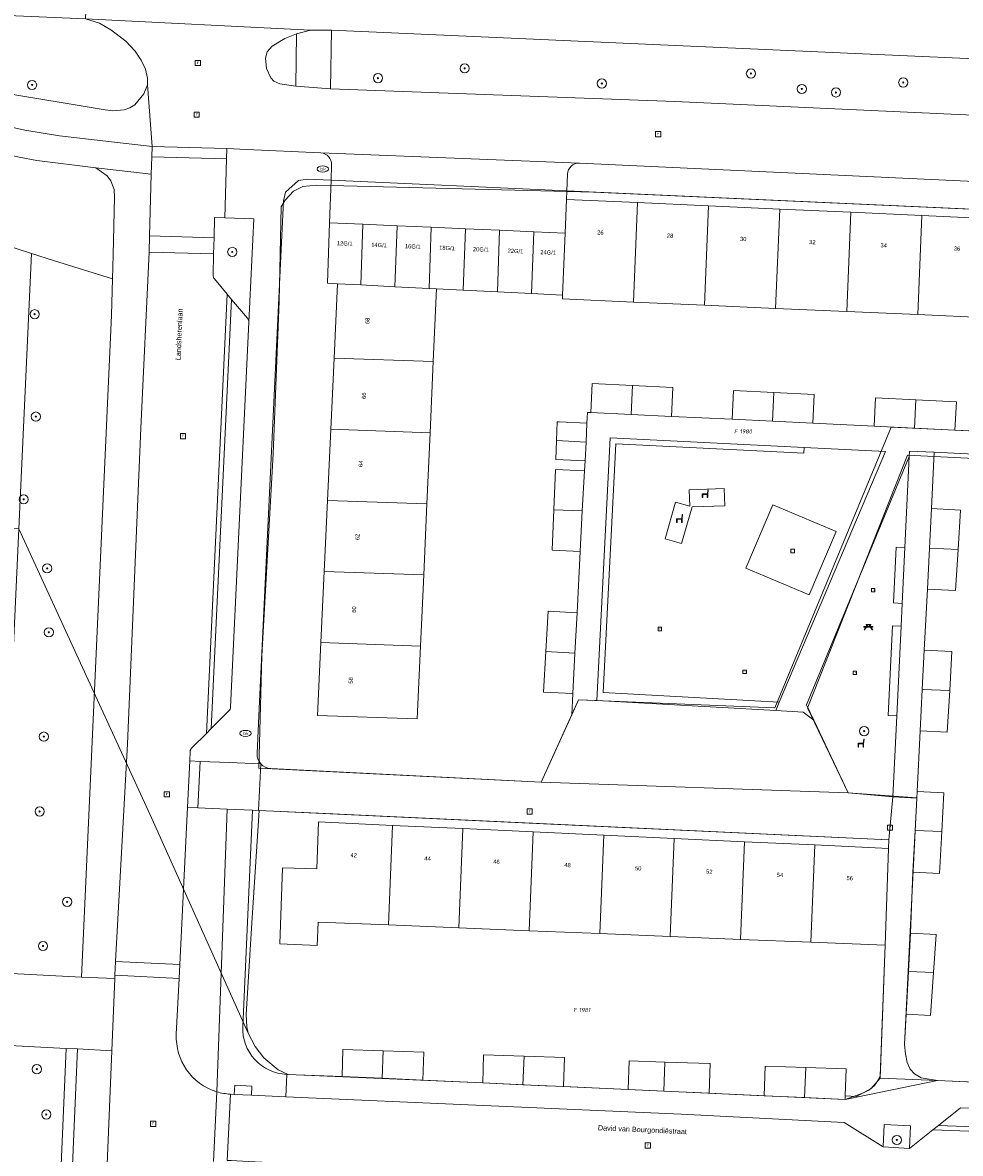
# Model space of a CAD drawing. Header units: metres. Extents: x 207466 to 209466, y 475780 to 477780.
# Tile 24 of 189: x 207663 to 207745, y 476519 to 476618. Entities that reach past the tile are written whole.
import ezdxf
from ezdxf.enums import TextEntityAlignment as Align

# ---------------------------------------------------------------- set-up
doc = ezdxf.new("R2010")
doc.units = ezdxf.units.M
doc.layers.get('0').update_dxf_attribs({"color": 253, "linetype": 'CONTINUOUS'})
for name, color, linetype, lineweight, true_color in [('B-RO-GR-BEPLANTING_CULTUUR_BOSPLANTSOEN-GV', 7, 'CONTINUOUS', 0, 0x6d8a47), ('B-RO-GR-BEPLANTING_CULTUUR_HEESTERS-GV', 7, 'CONTINUOUS', 0, 0x6d8a47), ('B-RO-GR-BOOM-S', 7, 'CONTINUOUS', 0, 0x6d8a47), ('B-RO-GR-GROENVOORZIENING-GV', 7, 'CONTINUOUS', 0, 0x6d8a47), ('B-RO-KL-WATER_BRANDLEIDING_PUT-S', 7, 'CONTINUOUS', 0, 0x478c9a), ('B-RO-OG-BEBOUWING-GV', 7, 'CONTINUOUS', 0, 0xa50000)]:
    doc.layers.add(name, color=color, linetype=linetype, lineweight=lineweight, true_color=true_color)
for name, color, linetype, lineweight in [('B-RO-IE-MEUBILAIR_WEGMEUBILAIR-S', 253, 'CONTINUOUS', 0), ('B-RO-OG-BEBOUWING-T18', 7, 'CONTINUOUS', 0), ('B-RO-OG-TERREIN_CULTUURSCHEIDING-GV', 253, 'CONTINUOUS', 0), ('B-RO-OG-TERREIN_ERF-GV', 253, 'CONTINUOUS', 0), ('B-RO-OG-TERREIN_ONBEGROEID-GV', 253, 'CONTINUOUS', 0), ('B-RO-OG-TOPOGRAFIE-T18', 7, 'CONTINUOUS', 0), ('B-RO-RI-GWA_RIOOLPUT-S', 253, 'CONTINUOUS', 0), ('B-RO-VH-VERHARDING_ASFALT-GV', 253, 'CONTINUOUS', 0), ('B-RO-VH-VERHARDING_BEDRIJFSVLOERPLAAT-GV', 253, 'CONTINUOUS', 0), ('B-RO-VH-VERHARDING_BETONSTRAATSTEEN-GV', 253, 'CONTINUOUS', 0), ('B-RO-VH-VERHARDING_TEGEL-GV', 253, 'CONTINUOUS', 0), ('B-WE-KG-GRENS_PERCEEL-GV', 150, 'CONTINUOUS', 18), ('B-WE-KG-GRENS_PERCEEL-S', 150, 'CONTINUOUS', 25)]:
    doc.layers.add(name, color=color, linetype=linetype, lineweight=lineweight)
doc.styles.add('NLCS-ISO', font='NLCS-ISO.ttf')
doc.styles.add('NLCS-ISO-M200-T18', font='NLCS-ISO.ttf', dxfattribs={"height": 1.8})

# ---------------------------------------------------------------- blocks, each defined once
blk = doc.blocks.new('SRI-PUT_INSPECTIEPUT_RIOOLPUT-SO1')
at = {"color": 0, "linetype": 'ByBlock', "lineweight": -2, "flags": 128}
blk.add_lwpolyline([(-1.125, -1.125), (1.125, -1.125), (1.125, 1.125), (-1.125, 1.125), (-1.125, -1.125)], dxfattribs=at)
at = {"color": 0, "linetype": 'ByBlock', "lineweight": -2, "insert": (0, 0.2828), "char_height": 1.5, "attachment_point": 5, "line_spacing_factor": 0.8, "style": 'NLCS-ISO'}
blk.add_mtext('{\\C0;r}', dxfattribs=at)
blk = doc.blocks.new('SKL-WATER_BRANDKRAAN_BRANDPUT-SO1')
at = {"color": 0, "linetype": 'ByBlock', "lineweight": -2}
blk.add_ellipse((0, 0), major_axis=(2.5, 0), ratio=0.54, dxfattribs=at)
at = {"color": 0, "linetype": 'ByBlock', "lineweight": -2, "insert": (0.1554, 0), "char_height": 1.5, "attachment_point": 5, "line_spacing_factor": 0.8, "style": 'NLCS-ISO'}
blk.add_mtext('{\\C0;bk}', dxfattribs=at)
blk = doc.blocks.new('SIE-WEG_ZITBANK-SO1')
at = {"color": 0, "linetype": 'ByBlock', "lineweight": -2, "flags": 128}
blk.add_lwpolyline([(-0.9125, -1.6313), (-0.9125, -0.2), (1.0875, -0.2), (1.0875, -1.6313), (1.2875, -1.6313), (1.2875, -0.2125), (1.5361, 1.7765), (1.3346, 1.7765), (1.1125, 0), (-1.1125, 0), (-1.1125, -1.6313), (-0.9125, -1.6313)], dxfattribs=at)
blk = doc.blocks.new('SIE-WEG_SPEELTOESTEL-SO1')
at = {"lineweight": -2, "flags": 128}
blk.add_lwpolyline([(-0.75, -0.75), (0.75, -0.75), (0.75, 0.75), (-0.75, 0.75), (-0.75, -0.75)], dxfattribs=at)
at = {"lineweight": -2, "insert": (0, 0), "char_height": 0.45, "attachment_point": 5, "line_spacing_factor": 0.8, "style": 'NLCS-ISO'}
blk.add_mtext('{\\C256;SPT}', dxfattribs=at)
blk = doc.blocks.new('SIE-WEG_PICKNICKTAFEL-SO1')
at = {"color": 0, "linetype": 'ByBlock', "lineweight": -2, "extrusion": (0, 0, -1), "flags": 128}
blk.add_lwpolyline([(0.8892, -0.2), (1.6392, -1.4), (1.875, -1.4), (1.125, -0.2), (2, -0.2), (2, 0), (1, 0), (0.5, 0.8), (1, 0.8), (1, 1), (-1, 1), (-1, 0.8), (-0.5, 0.8), (-1, 0), (-2, 0), (-2, -0.2), (-1.125, -0.2), (-1.875, -1.4), (-1.6392, -1.4), (-0.8892, -0.2), (0.8892, -0.2)], dxfattribs=at)
at = {"color": 0, "linetype": 'ByBlock', "lineweight": -2, "flags": 128}
blk.add_lwpolyline([(-0.7642, 0), (0.7642, 0), (0.2642, 0.8), (-0.2642, 0.8), (-0.7642, 0)], dxfattribs=at)
blk = doc.blocks.new('SGR-BOOM_01-SO1')
at = {"linetype": 'Continuous'}
h = blk.add_hatch(color=0, dxfattribs=at)
edge = h.paths.add_edge_path()
edge.add_arc((0, 0), 0.25, 0, 360)
at = {"color": 0, "linetype": 'ByBlock', "lineweight": -2}
for radius in [2, 0.25]:
    blk.add_circle((0, 0), radius, dxfattribs=at)
blk = doc.blocks.new('SKG-PERCEELNUMMER-SO')
at = {"style": 'NLCS-ISO', "oblique": 10, "flags": 1}
blk.add_attdef('GEMEENTECODE', text='', height=1.8, dxfattribs=at).set_placement((0, 2.55), align=Align.MIDDLE_CENTER)
at = {"style": 'NLCS-ISO', "oblique": 10}
blk.add_attdef('SECTIE', text='', height=1.8, dxfattribs=at).set_placement((-0.5, 0), align=Align.MIDDLE_RIGHT)
blk.add_attdef('PERCEELNUMMER', text='', height=1.8, dxfattribs=at).set_placement((0.5, 0), align=Align.MIDDLE_LEFT)

msp = doc.modelspace()

# ---------------------------------------------------------------- linework, layer by layer
at = {"layer": 'B-RO-GR-BEPLANTING_CULTUUR_BOSPLANTSOEN-GV', "flags": 128}
for points in [[(207645.29, 476603.467), (207645.29, 476574.288), (207663.092, 476573.531), (207664.204, 476597.508), (207653.845, 476600.875), (207645.29, 476603.467)], [(207671.179, 476592.141), (207671.261, 476595.293), (207666.194, 476596.861), (207664.204, 476597.508), (207663.092, 476573.531), (207661.311, 476534.838), (207668.574, 476534.481), (207671.179, 476592.141)], [(207655.229, 476391.664), (207656.083, 476390.305), (207661.286, 476393.495), (207661.824, 476405.616), (207661.879, 476407.053), (207662.085, 476408.767), (207667.217, 476528.267), (207661.16, 476528.587), (207660.913, 476523.406), (207660.518, 476514.898), (207658.597, 476464.141), (207655.229, 476391.664)]]:
    msp.add_lwpolyline(points, dxfattribs=at)
at = {"layer": 'B-RO-GR-BEPLANTING_CULTUUR_HEESTERS-GV', "flags": 128}
for points in [[(207739.305, 476567.066), (207740.054, 476567.03), (207740.289, 476571.901), (207739.54, 476571.937), (207739.305, 476567.066)], [(207739.583, 476557.238), (207739.958, 476565.032), (207739.209, 476565.068), (207738.834, 476557.274), (207739.583, 476557.238)]]:
    msp.add_lwpolyline(points, dxfattribs=at)
at = {"layer": 'B-RO-GR-GROENVOORZIENING-GV', "flags": 128}
msp.add_lwpolyline([(207714.003, 476559.282), (207715.101, 476580.937), (207731.481, 476580.111), (207731.506, 476580.61), (207714.627, 476581.462), (207713.466, 476558.561), (207729.042, 476557.692), (207729.353, 476558.426), (207714.003, 476559.282)], dxfattribs=at)
at = {"layer": 'B-RO-OG-BEBOUWING-GV', "flags": 128}
for points in [[(207717.002, 476601.942), (207710.809, 476602.222), (207710.688, 476599.289), (207710.466, 476593.886), (207710.452, 476593.556), (207716.647, 476593.282), (207717.002, 476601.942)], [(207723.196, 476601.662), (207717.002, 476601.942), (207716.647, 476593.282), (207722.841, 476593.008), (207723.196, 476601.662)], [(207729.39, 476601.383), (207723.196, 476601.662), (207722.841, 476593.008), (207729.035, 476592.734), (207729.39, 476601.383)], [(207735.583, 476601.103), (207729.39, 476601.383), (207729.035, 476592.734), (207735.229, 476592.46), (207735.583, 476601.103)], [(207693.072, 476600.067), (207690.175, 476600.195), (207689.987, 476594.914), (207690.866, 476594.87), (207692.884, 476594.769), (207693.072, 476600.067)], [(207741.777, 476600.823), (207735.583, 476601.103), (207735.229, 476592.46), (207741.423, 476592.186), (207741.777, 476600.823)], [(207747.971, 476600.543), (207741.777, 476600.823), (207741.423, 476592.186), (207747.617, 476591.911), (207747.971, 476600.543)], [(207696.049, 476599.935), (207693.072, 476600.067), (207692.884, 476594.769), (207695.86, 476594.619), (207696.049, 476599.935)], [(207699.027, 476599.804), (207696.049, 476599.935), (207695.86, 476594.619), (207698.837, 476594.47), (207699.027, 476599.804)], [(207702.004, 476599.672), (207699.027, 476599.804), (207698.837, 476594.47), (207699.488, 476594.437), (207701.813, 476594.32), (207702.004, 476599.672)], [(207704.981, 476599.541), (207702.004, 476599.672), (207701.813, 476594.32), (207704.79, 476594.171), (207704.981, 476599.541)], [(207707.958, 476599.409), (207704.981, 476599.541), (207704.79, 476594.171), (207707.767, 476594.021), (207707.958, 476599.409)], [(207710.688, 476599.289), (207707.958, 476599.409), (207707.767, 476594.021), (207710.466, 476593.886), (207710.688, 476599.289)], [(207699.488, 476594.437), (207698.837, 476594.47), (207695.86, 476594.619), (207692.884, 476594.769), (207690.866, 476594.87), (207690.567, 476588.393), (207699.204, 476588.093), (207699.488, 476594.437)], [(207699.204, 476588.093), (207690.567, 476588.393), (207690.281, 476582.199), (207698.926, 476581.899), (207699.204, 476588.093)], [(207716.563, 476586), (207713.053, 476586.174), (207712.931, 476583.647), (207716.437, 476583.477), (207716.563, 476586)], [(207716.563, 476586), (207716.437, 476583.477), (207719.95, 476583.307), (207720.072, 476585.826), (207716.563, 476586)], [(207728.876, 476585.391), (207725.356, 476585.565), (207725.233, 476583.07), (207728.752, 476582.898), (207728.876, 476585.391)], [(207728.876, 476585.391), (207728.752, 476582.898), (207732.272, 476582.725), (207732.395, 476585.216), (207728.876, 476585.391)], [(207741.255, 476584.777), (207737.732, 476584.951), (207737.612, 476582.456), (207741.131, 476582.286), (207741.255, 476584.777)], [(207741.255, 476584.777), (207741.131, 476582.286), (207744.657, 476582.115), (207744.777, 476584.602), (207741.255, 476584.777)], [(207712.598, 476582.716), (207710.175, 476582.838), (207710.006, 476582.847), (207709.943, 476581.212), (207712.516, 476581.082), (207712.598, 476582.716)], [(207698.926, 476581.899), (207690.281, 476582.199), (207689.995, 476576.005), (207698.649, 476575.705), (207698.926, 476581.899)], [(207712.516, 476581.082), (207709.943, 476581.212), (207709.88, 476579.576), (207712.434, 476579.449), (207712.516, 476581.082)], [(207712.373, 476578.591), (207709.846, 476578.692), (207709.711, 476575.185), (207712.186, 476575.089), (207712.373, 476578.591)], [(207698.649, 476575.705), (207689.995, 476576.005), (207689.709, 476569.811), (207698.371, 476569.511), (207698.649, 476575.705)], [(207712.186, 476575.089), (207709.711, 476575.185), (207709.576, 476571.677), (207711.997, 476571.547), (207712.186, 476575.089)], [(207742.607, 476575.305), (207742.43, 476571.828), (207744.923, 476571.724), (207745.126, 476575.157), (207742.607, 476575.305)], [(207744.923, 476571.724), (207742.43, 476571.828), (207742.25, 476568.277), (207744.712, 476568.152), (207744.923, 476571.724)], [(207698.371, 476569.511), (207689.709, 476569.811), (207689.423, 476563.618), (207698.094, 476563.317), (207698.371, 476569.511)], [(207711.729, 476566.201), (207709.209, 476566.344), (207709.013, 476562.827), (207711.55, 476562.686), (207711.729, 476566.201)], [(207698.094, 476563.317), (207689.423, 476563.618), (207689.13, 476557.274), (207697.81, 476556.973), (207698.094, 476563.317)], [(207711.55, 476562.686), (207709.013, 476562.827), (207708.817, 476559.31), (207711.371, 476559.18), (207711.55, 476562.686)], [(207741.977, 476562.948), (207741.807, 476559.539), (207744.197, 476559.439), (207744.397, 476562.827), (207741.977, 476562.948)], [(207744.197, 476559.439), (207741.807, 476559.539), (207741.626, 476555.917), (207743.982, 476555.8), (207744.197, 476559.439)], [(207741.368, 476550.654), (207741.335, 476550.067), (207741.179, 476547.253), (207743.511, 476547.155), (207743.687, 476550.524), (207741.368, 476550.654)], [(207695.654, 476547.695), (207689.193, 476547.995), (207689.049, 476543.91), (207686.085, 476544.008), (207685.85, 476537.361), (207689.102, 476537.227), (207689.177, 476539.269), (207695.299, 476539.018), (207695.654, 476547.695)], [(207701.788, 476547.409), (207695.654, 476547.695), (207695.299, 476539.018), (207701.434, 476538.767), (207701.788, 476547.409)], [(207707.922, 476547.124), (207701.788, 476547.409), (207701.434, 476538.767), (207707.57, 476538.516), (207707.922, 476547.124)], [(207714.056, 476546.839), (207707.922, 476547.124), (207707.57, 476538.516), (207713.705, 476538.265), (207714.056, 476546.839)], [(207743.511, 476547.155), (207741.179, 476547.253), (207740.978, 476543.627), (207743.319, 476543.497), (207743.511, 476547.155)], [(207720.19, 476546.554), (207714.056, 476546.839), (207713.705, 476538.265), (207719.841, 476538.013), (207720.19, 476546.554)], [(207726.325, 476546.269), (207720.19, 476546.554), (207719.841, 476538.013), (207725.976, 476537.762), (207726.325, 476546.269)], [(207732.459, 476545.984), (207726.325, 476546.269), (207725.976, 476537.762), (207732.112, 476537.511), (207732.459, 476545.984)], [(207738.86, 476545.686), (207732.459, 476545.984), (207732.112, 476537.511), (207738.576, 476537.246), (207738.86, 476545.686)], [(207740.787, 476538.292), (207740.606, 476534.962), (207742.789, 476534.87), (207743.024, 476538.172), (207740.787, 476538.292)], [(207742.789, 476534.87), (207740.606, 476534.962), (207740.405, 476531.254), (207742.524, 476531.138), (207742.789, 476534.87)], [(207694.851, 476528.064), (207691.336, 476528.182), (207691.257, 476525.817), (207694.752, 476525.659), (207694.851, 476528.064)], [(207694.851, 476528.064), (207694.752, 476525.659), (207698.3, 476525.499), (207698.382, 476527.945), (207694.851, 476528.064)], [(207707.123, 476527.584), (207703.595, 476527.703), (207703.513, 476525.263), (207707.022, 476525.104), (207707.123, 476527.584)], [(207707.123, 476527.584), (207707.022, 476525.104), (207710.557, 476524.943), (207710.641, 476527.466), (207707.123, 476527.584)], [(207719.394, 476527.067), (207716.277, 476527.172), (207716.194, 476524.685), (207719.291, 476524.543), (207719.394, 476527.067)], [(207719.394, 476527.067), (207719.291, 476524.543), (207723.237, 476524.363), (207723.323, 476526.935), (207719.394, 476527.067)], [(207731.665, 476526.589), (207728.122, 476526.706), (207728.036, 476524.144), (207731.558, 476523.983), (207731.665, 476526.589)], [(207731.665, 476526.589), (207731.558, 476523.983), (207735.079, 476523.822), (207735.089, 476524.122), (207735.168, 476526.471), (207731.665, 476526.589)]]:
    msp.add_lwpolyline(points, dxfattribs=at)
at = {"layer": 'B-RO-OG-TERREIN_CULTUURSCHEIDING-GV', "flags": 128}
for points in [[(207645.29, 476618.982), (207645.29, 476615.605), (207655.305, 476613.008), (207661.315, 476611.563), (207670.63, 476610.016), (207671.287, 476609.953), (207672.263, 476610.023), (207672.783, 476610.203), (207673.194, 476610.469), (207673.999, 476611.43), (207674.297, 476612.211), (207674.304, 476612.797), (207674.147, 476613.578), (207673.75, 476614.359), (207673.232, 476615.148), (207672.433, 476616), (207671.11, 476616.992), (207670.141, 476617.57), (207668.919, 476617.945), (207645.29, 476618.982)], [(207791.342, 476612.455), (207690.35, 476616.977), (207690.263, 476611.867), (207720.255, 476610.742), (207765.241, 476608.68), (207790.884, 476607.369), (207791.342, 476612.455)], [(207687.277, 476616.648), (207686.279, 476616.227), (207685.176, 476615.578), (207684.741, 476615.078), (207684.6, 476614.531), (207684.678, 476613.617), (207685.048, 476612.805), (207685.319, 476612.523), (207685.843, 476612.297), (207687.224, 476612.094), (207687.277, 476616.648)], [(207645.29, 476610.553), (207645.29, 476603.467), (207653.845, 476600.875), (207664.204, 476597.508), (207666.194, 476596.861), (207671.261, 476595.293), (207671.315, 476597.398), (207671.445, 476602.406), (207671.396, 476603.086), (207671.107, 476603.844), (207670.795, 476604.273), (207669.809, 476604.985), (207664.676, 476605.606), (207663.139, 476605.89), (207659.786, 476606.657), (207649.657, 476609.338), (207645.29, 476610.553)], [(207683.57, 476600.541), (207681.041, 476600.61), (207680.156, 476600.635), (207680.108, 476598.885), (207680.07, 476597.486), (207680.019, 476595.633)], [(207680.137, 476595.297), (207681.256, 476593.969), (207681.635, 476593.518), (207683.025, 476591.868), (207683.078, 476591.791), (207683.116, 476591.707), (207683.137, 476591.616), (207683.142, 476591.523), (207683.57, 476600.541)], [(207738.617, 476580.251), (207731.506, 476580.61), (207731.481, 476580.111), (207715.101, 476580.937), (207714.003, 476559.282), (207729.353, 476558.426), (207738.617, 476580.251)], [(207732.346, 476556.844), (207735.35, 476550.523), (207739.243, 476550.183), (207739.583, 476557.238), (207738.834, 476557.274), (207739.209, 476565.068), (207739.958, 476565.032), (207740.054, 476567.03), (207739.305, 476567.066), (207739.54, 476571.937), (207740.289, 476571.901), (207740.671, 476579.818), (207731.709, 476558.184), (207732.346, 476556.844)], [(207720.841, 476572.234), (207719.4, 476572.648), (207720.322, 476575.852), (207721.55, 476575.499), (207721.501, 476576.929), (207724.552, 476577.034), (207724.603, 476575.534), (207721.763, 476575.437), (207720.841, 476572.234)], [(207726.435, 476570.106), (207728.779, 476575.63), (207734.303, 476573.285), (207731.958, 476567.762), (207726.435, 476570.106)], [(207681.249, 476549.115), (207678.689, 476549.234), (207677.79, 476549.275), (207677.117, 476535.564), (207677.058, 476534.366), (207676.82, 476529.507)], [(207680.339, 476524.48), (207681.249, 476549.115)], [(207661.286, 476393.495), (207662.315, 476394.126), (207662.823, 476405.575), (207662.877, 476406.974), (207663.082, 476408.686), (207668.216, 476528.214), (207667.217, 476528.267), (207662.085, 476408.767), (207661.879, 476407.053), (207661.824, 476405.616), (207661.286, 476393.495)]]:
    msp.add_lwpolyline(points, dxfattribs=at)
at = {"layer": 'B-RO-OG-TERREIN_CULTUURSCHEIDING-GV'}
for centre, radius, start, end in [((207680.517, 476595.619), 0.498, 178.42159, 220.27998), ((207681.826, 476529.266), 5.011, 177.24167, 252.7439)]:
    msp.add_arc(centre, radius, start, end, dxfattribs=at)
at = {"layer": 'B-RO-OG-TERREIN_ERF-GV', "flags": 128}
for points in [[(207747.617, 476591.911), (207741.423, 476592.186), (207735.229, 476592.46), (207729.035, 476592.734), (207722.841, 476593.008), (207716.647, 476593.282), (207710.452, 476593.556), (207710.466, 476593.886), (207707.767, 476594.021), (207704.79, 476594.171), (207701.813, 476594.32), (207699.488, 476594.437), (207699.204, 476588.093), (207698.926, 476581.899), (207698.649, 476575.705), (207698.371, 476569.511), (207698.094, 476563.317), (207697.81, 476556.973), (207689.13, 476557.274), (207689.423, 476563.618), (207689.709, 476569.811), (207689.995, 476576.005), (207690.281, 476582.199), (207690.567, 476588.393), (207690.866, 476594.87), (207689.987, 476594.914), (207690.175, 476600.195), (207690.307, 476603.899), (207688.235, 476603.993), (207687.465, 476603.876), (207686.335, 476602.846), (207686.147, 476602.09), (207684.045, 476557.878), (207683.858, 476553.945)], [(207710.839, 476602.972), (207710.809, 476602.222), (207717.002, 476601.942), (207723.196, 476601.662), (207729.39, 476601.383), (207735.583, 476601.103), (207741.777, 476600.823), (207747.971, 476600.543), (207754.164, 476600.264), (207760.358, 476599.984), (207766.552, 476599.704), (207772.746, 476599.424), (207778.939, 476599.145), (207785.283, 476598.858), (207785.316, 476599.608), (207710.839, 476602.972)], [(207685.044, 476552.637), (207708.598, 476551.461), (207711.276, 476557.322), (207711.371, 476559.18), (207708.817, 476559.31), (207709.013, 476562.827), (207709.209, 476566.344), (207711.729, 476566.201), (207711.997, 476571.547), (207709.576, 476571.677), (207709.711, 476575.185), (207709.846, 476578.692), (207712.373, 476578.591), (207712.434, 476579.449), (207709.88, 476579.576), (207709.943, 476581.212), (207710.006, 476582.847), (207710.175, 476582.838), (207712.598, 476582.716), (207712.645, 476583.661), (207712.931, 476583.647), (207713.053, 476586.174), (207716.563, 476586), (207720.072, 476585.826), (207719.95, 476583.307), (207725.233, 476583.07), (207725.356, 476585.565), (207728.876, 476585.391), (207732.395, 476585.216), (207732.272, 476582.725), (207737.612, 476582.456), (207737.732, 476584.951)], [(207737.732, 476584.951), (207741.255, 476584.777), (207744.777, 476584.602), (207744.657, 476582.115), (207749.945, 476581.85)], [(207763.083, 476579.188), (207742.856, 476580.193), (207742.607, 476575.305), (207745.126, 476575.157), (207744.923, 476571.724), (207744.712, 476568.152), (207742.25, 476568.277), (207741.977, 476562.948), (207744.397, 476562.827), (207744.197, 476559.439), (207743.982, 476555.8), (207741.626, 476555.917), (207741.368, 476550.654), (207743.687, 476550.524), (207743.511, 476547.155), (207743.319, 476543.497), (207740.978, 476543.627), (207740.787, 476538.292), (207743.024, 476538.172), (207742.789, 476534.87), (207742.524, 476531.138), (207740.405, 476531.254), (207740.273, 476528.608), (207740.341, 476527.788), (207740.496, 476527.047), (207740.757, 476526.453), (207741.123, 476526.039), (207741.702, 476525.703), (207743.122, 476525.477), (207759.025, 476524.743)], [(207738.576, 476537.246), (207732.112, 476537.511), (207725.976, 476537.762), (207719.841, 476538.013), (207713.705, 476538.265), (207707.57, 476538.516), (207701.434, 476538.767), (207695.299, 476539.018), (207689.177, 476539.269), (207689.102, 476537.227), (207685.85, 476537.361), (207686.085, 476544.008), (207689.049, 476543.91), (207689.193, 476547.995), (207695.654, 476547.695), (207701.788, 476547.409), (207707.922, 476547.124), (207714.056, 476546.839), (207720.19, 476546.554), (207726.325, 476546.269), (207732.459, 476545.984), (207738.86, 476545.686), (207738.895, 476546.435), (207689.219, 476548.744), (207683.992, 476548.987), (207683.449, 476549.012), (207682.61, 476530.177)], [(207686.452, 476526.002), (207691.257, 476525.817), (207691.336, 476528.182), (207694.851, 476528.064), (207698.382, 476527.945), (207698.3, 476525.499), (207703.513, 476525.263), (207703.595, 476527.703), (207707.123, 476527.584), (207710.641, 476527.466), (207710.557, 476524.943), (207716.194, 476524.685), (207716.277, 476527.172), (207719.394, 476527.067), (207723.323, 476526.935), (207723.237, 476524.363), (207725.541, 476524.258), (207728.036, 476524.144), (207728.122, 476526.706), (207731.665, 476526.589), (207735.168, 476526.471), (207735.089, 476524.122), (207736.082, 476524.076), (207737.369, 476524.758), (207738.143, 476525.663), (207738.576, 476537.246)]]:
    msp.add_lwpolyline(points, dxfattribs=at)
at = {"layer": 'B-RO-OG-TERREIN_ERF-GV'}
for centre, radius, start, end in [((207685.107, 476553.885), 1.251, 177.26278, 222.14981), ((207685.11, 476553.893), 1.257, 222.32381, 267.01235), ((207686.606, 476529.999), 4, 177.44687, 267.79611)]:
    msp.add_arc(centre, radius, start, end, dxfattribs=at)
at = {"layer": 'B-RO-OG-TERREIN_ONBEGROEID-GV', "flags": 128}
for points in [[(207726.435, 476570.106), (207731.958, 476567.762), (207734.303, 476573.285), (207728.779, 476575.63), (207726.435, 476570.106)], [(207738.483, 476521.63), (207738.411, 476519.695), (207740.702, 476519.547), (207740.775, 476521.514), (207738.483, 476521.63)]]:
    msp.add_lwpolyline(points, dxfattribs=at)
at = {"layer": 'B-RO-VH-VERHARDING_ASFALT-GV', "flags": 128}
msp.add_lwpolyline([(207806.144, 476618.68), (207797.07, 476618.992), (207705.4, 476622.961), (207684.049, 476624.133), (207674.776, 476624.398), (207669.242, 476624.665), (207668.919, 476617.945), (207688.504, 476616.953), (207690.35, 476616.977), (207791.342, 476612.455), (207792.651, 476612.367), (207805.801, 476611.783), (207806.144, 476618.68)], dxfattribs=at)
at = {"layer": 'B-RO-VH-VERHARDING_BEDRIJFSVLOERPLAAT-GV', "flags": 128}
for points in [[(207681.207, 476606.658), (207674.709, 476606.836), (207674.684, 476605.936), (207681.182, 476605.759), (207681.207, 476606.658)], [(207678.887, 476553.267), (207677.988, 476553.312), (207677.79, 476549.275), (207678.689, 476549.234), (207678.887, 476553.267)]]:
    msp.add_lwpolyline(points, dxfattribs=at)
at = {"layer": 'B-RO-VH-VERHARDING_BETONSTRAATSTEEN-GV', "flags": 128}
for points in [[(207765.241, 476608.68), (207720.255, 476610.742), (207690.263, 476611.867), (207687.224, 476612.094), (207685.843, 476612.297), (207685.319, 476612.523), (207685.048, 476612.805), (207684.678, 476613.617), (207684.6, 476614.531), (207684.741, 476615.078), (207685.176, 476615.578), (207686.279, 476616.227), (207687.277, 476616.648), (207688.504, 476616.953), (207668.919, 476617.945), (207670.141, 476617.57), (207671.11, 476616.992), (207672.433, 476616), (207673.232, 476615.148), (207673.75, 476614.359), (207674.147, 476613.578), (207674.304, 476612.797), (207674.297, 476612.211), (207674.709, 476606.836), (207681.207, 476606.658), (207682.926, 476606.567), (207689.401, 476606.272), (207711.931, 476605.383)], [(207711.931, 476605.383), (207689.401, 476606.272)], [(207690.354, 476605.237), (207690.307, 476603.899), (207710.839, 476602.972), (207710.899, 476604.424)], [(207711.931, 476605.383), (207785.794, 476601.945), (207797.509, 476601.48)], [(207680.108, 476598.885), (207674.496, 476599.039), (207674.457, 476597.639), (207680.07, 476597.486), (207680.108, 476598.885)], [(207680.019, 476595.633), (207680.07, 476597.486), (207674.457, 476597.639), (207673.715, 476582.297), (207672.554, 476554.797), (207671.536, 476535.838), (207677.117, 476535.564), (207677.79, 476549.275), (207677.988, 476553.312)], [(207678.174, 476554.447), (207679.436, 476555.706), (207681.256, 476593.969), (207680.137, 476595.297)], [(207681.635, 476593.518), (207681.256, 476593.969), (207679.436, 476555.706), (207679.857, 476556.125), (207681.635, 476593.518)], [(207683.142, 476591.523), (207683.137, 476591.616), (207683.116, 476591.707), (207683.078, 476591.791), (207683.025, 476591.868), (207681.635, 476593.518), (207679.857, 476556.125), (207681.401, 476557.664)], [(207681.548, 476557.996), (207683.142, 476591.523)], [(207731.436, 476557.563), (207729.042, 476557.692), (207713.466, 476558.561), (207711.871, 476558.625), (207711.276, 476557.322), (207708.598, 476551.461), (207735.35, 476550.523), (207732.346, 476556.844), (207731.436, 476557.563)], [(207677.988, 476553.312), (207678.027, 476554.118)], [(207684.18, 476553.046), (207683.992, 476548.987), (207689.219, 476548.744), (207738.895, 476546.435), (207739.243, 476550.183), (207735.35, 476550.523)], [(207735.35, 476550.523), (207708.598, 476551.461), (207685.044, 476552.637)], [(207677.117, 476535.564), (207671.536, 476535.838), (207671.478, 476534.639), (207677.058, 476534.366), (207677.117, 476535.564)], [(207661.16, 476528.587), (207667.217, 476528.267), (207668.216, 476528.214), (207671.208, 476528.055), (207671.463, 476534.34), (207668.574, 476534.481), (207661.311, 476534.838), (207660.98, 476528.597), (207661.16, 476528.587)], [(207676.82, 476529.507), (207677.058, 476534.366), (207671.478, 476534.639), (207671.463, 476534.34), (207671.208, 476528.055), (207670.634, 476513.936), (207676.129, 476513.713)], [(207680.056, 476518.398), (207680.339, 476524.48)], [(207680.339, 476524.48), (207680.056, 476518.398)], [(207681.263, 476518.509), (207681.53, 476524.27)], [(207787.09, 476515.513), (207788.294, 476515.468), (207788.438, 476519.465), (207785.117, 476519.59), (207742.734, 476521.179), (207740.702, 476519.547), (207738.411, 476519.695), (207735.016, 476521.805), (207720.791, 476522.523), (207686.366, 476524.055), (207683.367, 476524.188), (207681.869, 476524.255), (207681.53, 476524.27), (207681.263, 476518.509), (207681.596, 476518.493), (207683.094, 476518.423), (207684.293, 476518.366)], [(207745.13, 476523.09), (207743.213, 476521.561), (207784.366, 476520.018), (207782.074, 476521.625)], [(207743.213, 476521.561), (207742.734, 476521.179), (207785.117, 476519.59), (207785.045, 476519.598), (207784.976, 476519.616), (207784.91, 476519.643), (207784.848, 476519.68), (207784.366, 476520.018), (207743.213, 476521.561)]]:
    msp.add_lwpolyline(points, dxfattribs=at)
at = {"layer": 'B-RO-VH-VERHARDING_BETONSTRAATSTEEN-GV'}
for centre, radius, start, end in [((207689.355, 476605.273), 1, 357.9135, 87.36256), ((207711.898, 476604.383), 1, 88.13646, 177.66392), ((207680.517, 476595.619), 0.498, 178.42159, 220.27998), ((207681.035, 476558.025), 0.514, 315.42122, 356.81403), ((207678.53, 476554.091), 0.503, 134.95099, 176.89802), ((207685.11, 476553.893), 1.257, 222.32381, 267.01235), ((207681.826, 476529.266), 5.011, 177.24167, 252.7439), ((207681.974, 476530.268), 6.014, 254.22972, 265.77079)]:
    msp.add_arc(centre, radius, start, end, dxfattribs=at)
at = {"layer": 'B-RO-VH-VERHARDING_TEGEL-GV', "flags": 128}
for points in [[(207690.35, 476616.977), (207688.504, 476616.953), (207687.277, 476616.648), (207687.224, 476612.094), (207690.263, 476611.867), (207690.35, 476616.977)], [(207645.29, 476615.605), (207645.29, 476613.043), (207650.281, 476611.656), (207660.373, 476608.984), (207663.619, 476608.242), (207666.634, 476607.766), (207674.709, 476606.836), (207674.297, 476612.211), (207673.999, 476611.43), (207673.194, 476610.469), (207672.783, 476610.203), (207672.263, 476610.023), (207671.287, 476609.953), (207670.63, 476610.016), (207661.315, 476611.563), (207655.305, 476613.008), (207645.29, 476615.605)], [(207645.29, 476613.043), (207645.29, 476610.553), (207649.657, 476609.338), (207659.786, 476606.657), (207663.139, 476605.89), (207664.676, 476605.606), (207669.809, 476604.985), (207674.643, 476604.424), (207674.684, 476605.936), (207674.709, 476606.836), (207666.634, 476607.766), (207663.619, 476608.242), (207660.373, 476608.984), (207650.281, 476611.656), (207645.29, 476613.043)], [(207689.401, 476606.272), (207682.926, 476606.567), (207681.207, 476606.658), (207681.182, 476605.759), (207681.041, 476600.61), (207683.57, 476600.541), (207683.142, 476591.523), (207681.548, 476557.996)], [(207681.182, 476605.759), (207674.684, 476605.936), (207674.643, 476604.424), (207674.496, 476599.039), (207680.108, 476598.885), (207680.156, 476600.635), (207681.041, 476600.61), (207681.182, 476605.759)], [(207686.335, 476602.846), (207687.465, 476603.876), (207688.235, 476603.993), (207690.307, 476603.899), (207690.354, 476605.237)], [(207785.283, 476598.858), (207785.206, 476597.115), (207792.2, 476596.795), (207794.185, 476596.704), (207795.219, 476596.657), (207797.317, 476596.561), (207797.931, 476596.533), (207797.955, 476597.09), (207797.688, 476597.102), (207797.719, 476597.894), (207797.823, 476600.565), (207797.826, 476600.653), (207797.858, 476601.465), (207797.509, 476601.48), (207785.794, 476601.945), (207711.931, 476605.383)], [(207673.715, 476582.297), (207674.457, 476597.639), (207674.496, 476599.039), (207674.643, 476604.424), (207669.809, 476604.985), (207670.795, 476604.273), (207671.107, 476603.844), (207671.396, 476603.086), (207671.445, 476602.406), (207671.315, 476597.398), (207671.261, 476595.293), (207671.179, 476592.141), (207668.574, 476534.481), (207671.463, 476534.34), (207671.478, 476534.639), (207671.536, 476535.838), (207672.554, 476554.797), (207673.715, 476582.297)], [(207710.899, 476604.424), (207710.839, 476602.972), (207785.316, 476599.608), (207785.283, 476598.858)], [(207710.809, 476602.222), (207710.839, 476602.972), (207690.307, 476603.899), (207690.175, 476600.195), (207693.072, 476600.067), (207696.049, 476599.935), (207699.027, 476599.804), (207702.004, 476599.672), (207704.981, 476599.541), (207707.958, 476599.409), (207710.688, 476599.289), (207710.809, 476602.222)], [(207683.858, 476553.945), (207684.045, 476557.878), (207686.147, 476602.09), (207686.335, 476602.846)], [(207749.945, 476581.85), (207744.657, 476582.115), (207741.131, 476582.286), (207737.612, 476582.456), (207732.272, 476582.725), (207728.752, 476582.898), (207725.233, 476583.07), (207719.95, 476583.307), (207716.437, 476583.477), (207712.931, 476583.647), (207712.645, 476583.661), (207712.598, 476582.716), (207712.516, 476581.082), (207712.434, 476579.449), (207712.373, 476578.591), (207712.186, 476575.089), (207711.997, 476571.547), (207711.729, 476566.201), (207711.55, 476562.686), (207711.371, 476559.18), (207711.276, 476557.322), (207711.871, 476558.625), (207713.466, 476558.561), (207714.627, 476581.462), (207731.506, 476580.61), (207738.617, 476580.251), (207729.353, 476558.426), (207729.042, 476557.692), (207731.436, 476557.563), (207732.346, 476556.844), (207731.709, 476558.184), (207740.671, 476579.818), (207740.694, 476580.301), (207742.856, 476580.193), (207763.083, 476579.188)], [(207739.243, 476550.183), (207741.335, 476550.067), (207741.368, 476550.654), (207741.626, 476555.917), (207741.807, 476559.539), (207741.977, 476562.948), (207742.25, 476568.277), (207742.43, 476571.828), (207742.607, 476575.305), (207742.856, 476580.193), (207740.694, 476580.301), (207740.671, 476579.818), (207740.289, 476571.901), (207740.054, 476567.03), (207739.958, 476565.032), (207739.583, 476557.238), (207739.243, 476550.183)], [(207721.501, 476576.929), (207721.55, 476575.499), (207720.322, 476575.852), (207719.4, 476572.648), (207720.841, 476572.234), (207721.763, 476575.437), (207724.603, 476575.534), (207724.552, 476577.034), (207721.501, 476576.929)], [(207681.401, 476557.664), (207679.857, 476556.125), (207679.436, 476555.706), (207678.174, 476554.447)], [(207678.027, 476554.118), (207677.988, 476553.312), (207678.887, 476553.267), (207681.432, 476553.158), (207684.18, 476553.046)], [(207684.18, 476553.046), (207681.432, 476553.158), (207678.887, 476553.267), (207678.689, 476549.234), (207681.249, 476549.115), (207683.449, 476549.012), (207683.992, 476548.987), (207684.18, 476553.046)], [(207740.787, 476538.292), (207740.978, 476543.627), (207741.179, 476547.253), (207741.335, 476550.067), (207739.243, 476550.183), (207738.895, 476546.435), (207738.86, 476545.686), (207738.576, 476537.246), (207738.143, 476525.663), (207743.122, 476525.477), (207741.702, 476525.703), (207741.123, 476526.039), (207740.757, 476526.453), (207740.496, 476527.047), (207740.341, 476527.788), (207740.273, 476528.608), (207740.405, 476531.254), (207740.606, 476534.962), (207740.787, 476538.292)], [(207683.449, 476549.012), (207681.249, 476549.115), (207680.339, 476524.48)], [(207682.61, 476530.177), (207683.449, 476549.012)], [(207670.031, 476499.096), (207670.585, 476512.737), (207670.634, 476513.936), (207671.208, 476528.055), (207668.216, 476528.214), (207663.082, 476408.686), (207662.877, 476406.974), (207662.823, 476405.575), (207662.315, 476394.126), (207664.571, 476395.509), (207665.021, 476405.476), (207665.074, 476406.716), (207665.927, 476408.411), (207670.031, 476499.096)], [(207681.53, 476524.27), (207681.869, 476524.255), (207681.904, 476525.054), (207683.403, 476524.987), (207683.367, 476524.188), (207686.366, 476524.055), (207686.452, 476526.002)], [(207759.025, 476524.743), (207743.122, 476525.477), (207738.143, 476525.663), (207737.369, 476524.758), (207736.082, 476524.076), (207735.089, 476524.122), (207735.079, 476523.822), (207731.558, 476523.983), (207728.036, 476524.144), (207725.541, 476524.258), (207723.237, 476524.363), (207719.291, 476524.543), (207716.194, 476524.685), (207710.557, 476524.943), (207707.022, 476525.104), (207703.513, 476525.263), (207698.3, 476525.499), (207694.752, 476525.659), (207691.257, 476525.817), (207686.452, 476526.002), (207686.366, 476524.055), (207720.791, 476522.523), (207735.016, 476521.805), (207738.411, 476519.695)], [(207681.869, 476524.255), (207683.367, 476524.188), (207683.403, 476524.987), (207681.904, 476525.054), (207681.869, 476524.255)], [(207738.411, 476519.695), (207738.483, 476521.63), (207740.775, 476521.514), (207740.702, 476519.547), (207742.734, 476521.179), (207743.213, 476521.561), (207745.13, 476523.09), (207781.807, 476521.715)]]:
    msp.add_lwpolyline(points, dxfattribs=at)
at = {"layer": 'B-RO-VH-VERHARDING_TEGEL-GV'}
for centre, radius, start, end in [((207689.355, 476605.273), 1, 357.9135, 87.36256), ((207711.898, 476604.383), 1, 88.13646, 177.66392), ((207681.035, 476558.025), 0.514, 315.42122, 356.81403), ((207678.53, 476554.091), 0.503, 134.95099, 176.89802), ((207685.107, 476553.885), 1.251, 177.26278, 222.14981), ((207686.606, 476529.999), 4, 177.44687, 267.79611), ((207681.974, 476530.268), 6.014, 254.22972, 265.77079)]:
    msp.add_arc(centre, radius, start, end, dxfattribs=at)
at = {"layer": 'B-WE-KG-GRENS_PERCEEL-GV'}
for points in [[(207728.959, 476557.927), (207739.096, 476582.376), (207765.787, 476581.12), (207793.502, 476579.828), (207794.275, 476596.756), (207792.202, 476596.802), (207785.148, 476597.099), (207785.215, 476598.822), (207785.332, 476599.657), (207751.774, 476601.098), (207713.161, 476602.867), (207690.295, 476603.429), (207689.07, 476603.469), (207687.854, 476603.336), (207687.375, 476603.102), (207687.043, 476602.941), (207686.304, 476602.148), (207685.966, 476601.562), (207685.778, 476593.344), (207685.252, 476580.047), (207684.27, 476562.452), (207684.022, 476552.688), (207708.598, 476551.461), (207711.871, 476558.625)], [(207684.022, 476552.688), (207684.27, 476562.452), (207685.252, 476580.047), (207685.778, 476593.344), (207685.966, 476601.562), (207686.304, 476602.148), (207687.043, 476602.941), (207687.375, 476603.102), (207687.854, 476603.336), (207689.07, 476603.469), (207690.295, 476603.429), (207713.161, 476602.867), (207751.774, 476601.098), (207785.332, 476599.657), (207785.215, 476598.822), (207785.148, 476597.099), (207792.202, 476596.802), (207794.275, 476596.756), (207793.502, 476579.828), (207765.787, 476581.12), (207739.096, 476582.376), (207728.959, 476557.927), (207711.871, 476558.625), (207708.598, 476551.461)], [(207731.831, 476557.993), (207731.808, 476557.935), (207735.35, 476550.523), (207741.328, 476550.095), (207740.273, 476528.608), (207740.341, 476527.788), (207740.496, 476527.047), (207740.757, 476526.453), (207741.123, 476526.039), (207741.702, 476525.703), (207743.123, 476525.477), (207756.829, 476524.844), (207758.859, 476524.875), (207759.768, 476524.953), (207760.336, 476525.15), (207760.774, 476525.406), (207761.378, 476526.07), (207761.58, 476526.539), (207762.082, 476537.724), (207762.595, 476549.974), (207763.359, 476567.863), (207763.8, 476578.789), (207740.524, 476579.93)], [(207736.689, 476524.392), (207737.166, 476524.632), (207737.647, 476525.03), (207737.875, 476525.372), (207738.15, 476525.85), (207738.576, 476537.246), (207738.86, 476545.686), (207738.895, 476546.435), (207708.816, 476547.833), (207684.035, 476548.985), (207683.379, 476538.747), (207682.897, 476531.219), (207682.976, 476530.141), (207683.086, 476529.58), (207683.701, 476528.417), (207684.454, 476527.437), (207685.685, 476526.41), (207686.578, 476525.977), (207687.269, 476525.963), (207703.513, 476525.263), (207708.963, 476525.015), (207709.852, 476524.975), (207716.194, 476524.685), (207735.079, 476523.822)]]:
    msp.add_lwpolyline(points, close=True, dxfattribs=at)
for points in [[(207663.092, 476573.531), (207674.697, 476548.289), (207683.086, 476529.58), (207682.976, 476530.141), (207682.897, 476531.219), (207683.379, 476538.747), (207684.035, 476548.985), (207708.816, 476547.833), (207738.895, 476546.435), (207738.86, 476545.686), (207738.576, 476537.246), (207738.15, 476525.85), (207737.875, 476525.372), (207737.647, 476525.03), (207737.166, 476524.632), (207736.689, 476524.392), (207735.079, 476523.822), (207743.123, 476525.477), (207741.702, 476525.703), (207741.123, 476526.039), (207740.757, 476526.453), (207740.496, 476527.047), (207740.341, 476527.788), (207740.273, 476528.608), (207741.328, 476550.095), (207735.35, 476550.523), (207731.808, 476557.935), (207731.831, 476557.993), (207740.524, 476579.93), (207763.8, 476578.789)], [(207807.22, 476520.714), (207787.835, 476523.547), (207779.837, 476523.987), (207777.942, 476524.055), (207768.393, 476524.313), (207759.768, 476524.953), (207758.859, 476524.875), (207756.829, 476524.844), (207743.123, 476525.477), (207735.079, 476523.822), (207716.194, 476524.685), (207709.852, 476524.975), (207708.963, 476525.015), (207703.513, 476525.263), (207687.269, 476525.963), (207686.578, 476525.977), (207685.685, 476526.41), (207684.454, 476527.437), (207683.701, 476528.417), (207683.086, 476529.58), (207674.697, 476548.289), (207663.092, 476573.531)]]:
    msp.add_lwpolyline(points, dxfattribs=at)

# ---------------------------------------------------------------- block references
at = {"layer": 'B-RO-GR-BOOM-S', "xscale": 0.2, "yscale": 0.2, "zscale": 0.2}
for p in [(207701.944, 476613.639), (207694.387, 476612.789), (207726.879, 476613.189), (207664.256, 476612.191), (207713.892, 476612.317), (207731.319, 476611.845), (207740.15, 476612.411), (207734.289, 476611.542), (207681.694, 476597.649), (207664.476, 476592.22), (207664.581, 476583.304), (207663.521, 476576.09), (207665.572, 476570.082), (207665.719, 476564.513), (207665.279, 476555.427), (207736.749, 476555.902), (207664.913, 476548.906), (207667.308, 476541.035), (207665.206, 476537.183), (207664.67, 476526.45), (207665.49, 476522.51), (207739.596, 476520.287)]:
    msp.add_blockref('SGR-BOOM_01-SO1', p, dxfattribs=at)
at = {"layer": 'B-RO-IE-MEUBILAIR_WEGMEUBILAIR-S', "xscale": 0.2, "yscale": 0.2, "zscale": 0.2}
for name, p in [('SIE-WEG_ZITBANK-SO1', (207722.86, 476576.568)), ('SIE-WEG_ZITBANK-SO1', (207720.625, 476574.407)), ('SIE-WEG_SPEELTOESTEL-SO1', (207730.519, 476571.591)), ('SIE-WEG_SPEELTOESTEL-SO1', (207737.537, 476568.183)), ('SIE-WEG_SPEELTOESTEL-SO1', (207718.938, 476564.804)), ('SIE-WEG_PICKNICKTAFEL-SO1', (207737.114, 476565.006)), ('SIE-WEG_SPEELTOESTEL-SO1', (207726.331, 476561.069)), ('SIE-WEG_SPEELTOESTEL-SO1', (207735.939, 476560.982)), ('SIE-WEG_ZITBANK-SO1', (207736.44, 476554.84))]:
    msp.add_blockref(name, p, dxfattribs=at)
at = {"layer": 'B-RO-KL-WATER_BRANDLEIDING_PUT-S', "xscale": 0.2, "yscale": 0.2, "zscale": 0.2}
for p in [(207689.579, 476604.871), (207682.852, 476555.702)]:
    msp.add_blockref('SKL-WATER_BRANDKRAAN_BRANDPUT-SO1', p, dxfattribs=at)
at = {"layer": 'B-RO-RI-GWA_RIOOLPUT-S', "xscale": 0.2, "yscale": 0.2, "zscale": 0.2}
for p in [(207678.7, 476614.1), (207678.6, 476609.6), (207718.8, 476607.9), (207677.4, 476581.6), (207676, 476550.4), (207707.6, 476548.9), (207739, 476547.5), (207674.8, 476521.7), (207717.9, 476519.8)]:
    msp.add_blockref('SRI-PUT_INSPECTIEPUT_RIOOLPUT-SO1', p, dxfattribs=at)
at = {"layer": 'B-WE-KG-GRENS_PERCEEL-S', "xscale": 0.2, "yscale": 0.2, "zscale": 0.2}
for p, values in [((207725.801, 476582.011), {'PERCEELNUMMER': '1980', 'SECTIE': 'F'}), ((207711.794, 476531.61), {'PERCEELNUMMER': '1981', 'SECTIE': 'F'})]:
    msp.add_blockref('SKG-PERCEELNUMMER-SO', p, dxfattribs=at).add_auto_attribs(values)

# ---------------------------------------------------------------- texts
at = {"layer": 'B-RO-OG-BEBOUWING-T18', "char_height": 0.36, "attachment_point": 5, "line_spacing_factor": 0.8, "style": 'NLCS-ISO-M200-T18'}
for s, insert, rotation in [('{\\fArial|b0|i0|c0|p34;\\C256;26}', (207713.764, 476599.336), 357.4), ('{\\fArial|b0|i0|c0|p34;\\C256;28}', (207719.838, 476599.061), 357.4), ('{\\fArial|b0|i0|c0|p34;\\C256;12G/1}', (207691.495, 476598.385), 357.5), ('{\\fArial|b0|i0|c0|p34;\\C256;14G/1}', (207694.489, 476598.252), 357.5), ('{\\fArial|b0|i0|c0|p34;\\C256;16G/1}', (207697.421, 476598.123), 357.5), ('{\\fArial|b0|i0|c0|p34;\\C256;18G/1}', (207700.403, 476597.991), 357.5), ('{\\fArial|b0|i0|c0|p34;\\C256;30}', (207726.208, 476598.774), 357.4), ('{\\fArial|b0|i0|c0|p34;\\C256;32}', (207732.239, 476598.501), 357.4), ('{\\fArial|b0|i0|c0|p34;\\C256;34}', (207738.444, 476598.221), 357.4), ('{\\fArial|b0|i0|c0|p34;\\C256;20G/1}', (207703.348, 476597.861), 357.5), ('{\\fArial|b0|i0|c0|p34;\\C256;22G/1}', (207706.37, 476597.728), 357.5), ('{\\fArial|b0|i0|c0|p34;\\C256;24G/1}', (207709.215, 476597.602), 357.5), ('{\\fArial|b0|i0|c0|p34;\\C256;36}', (207744.839, 476597.932), 357.4), ('{\\fArial|b0|i0|c0|p34;\\C256;68}', (207693.47, 476591.639), 87.4), ('{\\fArial|b0|i0|c0|p34;\\C256;66}', (207693.169, 476585.123), 87.4), ('{\\fArial|b0|i0|c0|p34;\\C256;64}', (207692.895, 476579.198), 87.4), ('{\\fArial|b0|i0|c0|p34;\\C256;62}', (207692.601, 476572.818), 87.4), ('{\\fArial|b0|i0|c0|p34;\\C256;60}', (207692.309, 476566.496), 87.4), ('{\\fArial|b0|i0|c0|p34;\\C256;58}', (207692.024, 476560.318), 87.4), ('{\\fArial|b0|i0|c0|p34;\\C256;42}', (207692.275, 476545.099), 357.3), ('{\\fArial|b0|i0|c0|p34;\\C256;44}', (207698.712, 476544.799), 357.3), ('{\\fArial|b0|i0|c0|p34;\\C256;46}', (207704.715, 476544.52), 357.3), ('{\\fArial|b0|i0|c0|p34;\\C256;48}', (207710.906, 476544.232), 357.3), ('{\\fArial|b0|i0|c0|p34;\\C256;50}', (207717.06, 476543.946), 357.3), ('{\\fArial|b0|i0|c0|p34;\\C256;52}', (207723.255, 476543.659), 357.3), ('{\\fArial|b0|i0|c0|p34;\\C256;54}', (207729.409, 476543.373), 357.3), ('{\\fArial|b0|i0|c0|p34;\\C256;56}', (207735.485, 476543.09), 357.3)]:
    msp.add_mtext(s, dxfattribs=dict(at, insert=insert, rotation=rotation))
at = {"layer": 'B-RO-OG-TOPOGRAFIE-T18', "char_height": 0.45, "attachment_point": 5, "line_spacing_factor": 0.8, "style": 'NLCS-ISO-M200-T18'}
for s, insert, rotation in [('{\\fArial|b0|i0|c0|p34;\\C256;Landsherenlaan}', (207677.063, 476590.474), 87.6), ('{\\fArial|b0|i0|c0|p34;\\C256;David van Bourgondiëstraat}', (207717.421, 476521.118), 357.4)]:
    msp.add_mtext(s, dxfattribs=dict(at, insert=insert, rotation=rotation))

doc.saveas('drawing.dxf')
